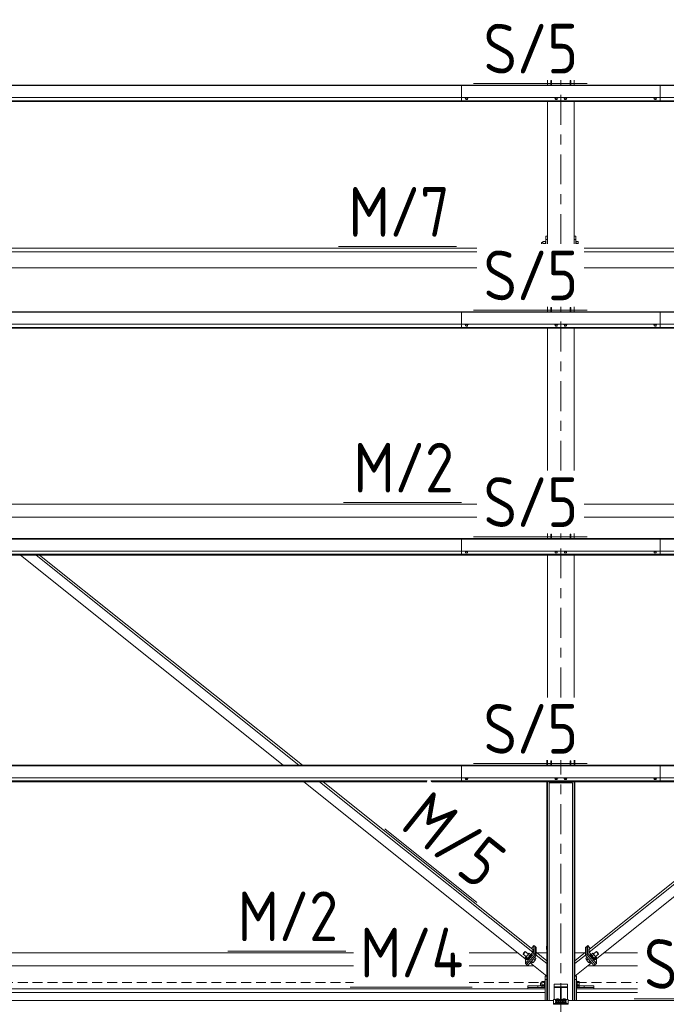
# Model space of a CAD drawing. Header units: millimetres. Extents: x -76 to 1111, y -178 to 661.
# Tile 52 of 91: x 335 to 374, y 202 to 261. Entities that reach past the tile are written whole.
import ezdxf

# ---------------------------------------------------------------- set-up
doc = ezdxf.new("R2010")
doc.units = ezdxf.units.MM
doc.header["$LTSCALE"] = 0.6
for name, pattern in [('VERDECKT2', [1.5, 1, -0.5]), ('XKITLINE00', [0]), ('XKITLINE03', [6, 3, -1, 1, -1])]:
    doc.linetypes.add(name, pattern=pattern)
for name, color, linetype, lineweight in [('Bolt', 7, 'Continuous', 0), ('Part', 2, 'Continuous', 0), ('PartMark', 3, 'Continuous', 0), ('S-GRID', 1, 'Continuous', 0)]:
    doc.layers.add(name, color=color, linetype=linetype, lineweight=lineweight)
doc.styles.add('ISOCPEUR', font='ISOCPEUR.TTF')

msp = doc.modelspace()

# ---------------------------------------------------------------- linework, layer by layer
at = {"layer": 'Bolt', "color": 3, "linetype": 'XKITLINE00', "lineweight": 0}
for p, q in [((361.654, 256.453), (361.654, 256.472)), ((361.654, 256.453), (361.709, 256.433)), ((361.703, 256.375), (361.703, 256.435)), ((361.703, 256.375), (361.711, 256.369)), ((361.709, 256.433), (361.709, 256.472)), ((361.709, 256.433), (361.818, 256.433)), ((361.711, 256.369), (361.733, 256.364)), ((361.733, 256.364), (361.763, 256.362)), ((361.763, 256.362), (361.793, 256.364)), ((361.793, 256.364), (361.815, 256.369)), ((361.815, 256.369), (361.823, 256.375)), ((361.818, 256.433), (361.818, 256.472)), ((361.818, 256.433), (361.873, 256.453)), ((361.823, 256.375), (361.823, 256.435)), ((361.873, 256.453), (361.873, 256.472)), ((367.079, 256.453), (367.079, 256.472)), ((367.079, 256.453), (367.134, 256.433)), ((367.128, 256.375), (367.128, 256.435)), ((367.128, 256.375), (367.136, 256.369)), ((367.134, 256.433), (367.134, 256.472)), ((367.134, 256.433), (367.243, 256.433)), ((367.136, 256.369), (367.158, 256.364)), ((367.158, 256.364), (367.188, 256.362)), ((367.188, 256.362), (367.218, 256.364)), ((367.218, 256.364), (367.24, 256.369)), ((367.24, 256.369), (367.248, 256.375)), ((367.243, 256.433), (367.243, 256.472)), ((367.243, 256.433), (367.298, 256.453)), ((367.248, 256.375), (367.248, 256.435)), ((367.298, 256.453), (367.298, 256.472)), ((367.629, 256.453), (367.629, 256.472)), ((367.629, 256.453), (367.684, 256.433)), ((367.678, 256.375), (367.678, 256.435)), ((367.678, 256.375), (367.686, 256.369)), ((367.684, 256.433), (367.684, 256.472)), ((367.684, 256.433), (367.793, 256.433)), ((367.686, 256.369), (367.708, 256.364)), ((367.708, 256.364), (367.738, 256.362)), ((367.738, 256.362), (367.768, 256.364)), ((367.768, 256.364), (367.79, 256.369)), ((367.79, 256.369), (367.798, 256.375)), ((367.793, 256.433), (367.793, 256.472)), ((367.793, 256.433), (367.848, 256.453)), ((367.798, 256.375), (367.798, 256.435)), ((367.848, 256.453), (367.848, 256.472)), ((373.054, 256.453), (373.054, 256.472)), ((373.054, 256.453), (373.109, 256.433)), ((373.103, 256.375), (373.103, 256.435)), ((373.103, 256.375), (373.111, 256.369)), ((373.109, 256.433), (373.109, 256.472)), ((373.109, 256.433), (373.218, 256.433)), ((373.111, 256.369), (373.133, 256.364)), ((373.133, 256.364), (373.163, 256.362)), ((373.163, 256.362), (373.193, 256.364)), ((373.193, 256.364), (373.215, 256.369)), ((373.215, 256.369), (373.223, 256.375)), ((373.218, 256.433), (373.218, 256.472)), ((373.218, 256.433), (373.273, 256.453)), ((373.223, 256.375), (373.223, 256.435)), ((373.273, 256.453), (373.273, 256.472)), ((366.294, 247.709), (366.294, 247.632)), ((366.294, 247.709), (366.374, 247.709)), ((366.374, 247.781), (366.374, 247.632)), ((366.374, 247.781), (366.534, 247.781)), ((366.374, 247.665), (366.534, 247.665)), ((366.534, 247.792), (366.534, 247.632)), ((366.534, 247.792), (366.564, 247.792)), ((368.263, 247.709), (368.264, 247.709)), ((368.364, 247.792), (368.394, 247.792)), ((368.394, 247.632), (368.394, 247.792)), ((368.394, 247.781), (368.519, 247.781)), ((368.394, 247.665), (368.519, 247.665)), ((368.519, 247.781), (368.519, 247.632)), ((361.654, 242.759), (361.654, 242.777)), ((361.654, 242.759), (361.709, 242.739)), ((361.703, 242.681), (361.703, 242.741)), ((361.703, 242.681), (361.711, 242.675)), ((361.709, 242.739), (361.709, 242.777)), ((361.709, 242.739), (361.818, 242.739)), ((361.711, 242.675), (361.733, 242.67)), ((361.733, 242.67), (361.763, 242.668)), ((361.763, 242.668), (361.793, 242.67)), ((361.793, 242.67), (361.815, 242.675)), ((361.815, 242.675), (361.823, 242.681)), ((361.818, 242.739), (361.818, 242.777)), ((361.818, 242.739), (361.873, 242.759)), ((361.823, 242.681), (361.823, 242.741)), ((361.873, 242.759), (361.873, 242.777)), ((367.079, 242.759), (367.079, 242.777)), ((367.079, 242.759), (367.134, 242.739)), ((367.128, 242.681), (367.128, 242.741)), ((367.128, 242.681), (367.136, 242.675)), ((367.134, 242.739), (367.134, 242.777)), ((367.134, 242.739), (367.243, 242.739)), ((367.136, 242.675), (367.158, 242.67)), ((367.158, 242.67), (367.188, 242.668)), ((367.188, 242.668), (367.218, 242.67)), ((367.218, 242.67), (367.24, 242.675)), ((367.24, 242.675), (367.248, 242.681)), ((367.243, 242.739), (367.243, 242.777)), ((367.243, 242.739), (367.298, 242.759)), ((367.248, 242.681), (367.248, 242.741)), ((367.298, 242.759), (367.298, 242.777)), ((367.629, 242.759), (367.629, 242.777)), ((367.629, 242.759), (367.684, 242.739)), ((367.678, 242.681), (367.678, 242.741)), ((367.678, 242.681), (367.686, 242.675)), ((367.684, 242.739), (367.684, 242.777)), ((367.684, 242.739), (367.793, 242.739)), ((367.686, 242.675), (367.708, 242.67)), ((367.708, 242.67), (367.738, 242.668)), ((367.738, 242.668), (367.768, 242.67)), ((367.768, 242.67), (367.79, 242.675)), ((367.79, 242.675), (367.798, 242.681)), ((367.793, 242.739), (367.793, 242.777)), ((367.793, 242.739), (367.848, 242.759)), ((367.798, 242.681), (367.798, 242.741)), ((367.848, 242.759), (367.848, 242.777)), ((373.054, 242.759), (373.054, 242.777)), ((373.054, 242.759), (373.109, 242.739)), ((373.103, 242.681), (373.103, 242.741)), ((373.103, 242.681), (373.111, 242.675)), ((373.109, 242.739), (373.109, 242.777)), ((373.109, 242.739), (373.218, 242.739)), ((373.111, 242.675), (373.133, 242.67)), ((373.133, 242.67), (373.163, 242.668)), ((373.163, 242.668), (373.193, 242.67)), ((373.193, 242.67), (373.215, 242.675)), ((373.215, 242.675), (373.223, 242.681)), ((373.218, 242.739), (373.218, 242.777)), ((373.218, 242.739), (373.273, 242.759)), ((373.223, 242.681), (373.223, 242.741)), ((373.273, 242.759), (373.273, 242.777)), ((361.654, 229.065), (361.654, 229.083)), ((361.654, 229.065), (361.709, 229.045)), ((361.703, 228.987), (361.703, 229.047)), ((361.703, 228.987), (361.711, 228.981)), ((361.709, 229.045), (361.709, 229.083)), ((361.709, 229.045), (361.818, 229.045)), ((361.711, 228.981), (361.733, 228.976)), ((361.733, 228.976), (361.763, 228.974)), ((361.763, 228.974), (361.793, 228.976)), ((361.793, 228.976), (361.815, 228.981)), ((361.815, 228.981), (361.823, 228.987)), ((361.818, 229.045), (361.818, 229.083)), ((361.818, 229.045), (361.873, 229.065)), ((361.823, 228.987), (361.823, 229.047)), ((361.873, 229.065), (361.873, 229.083)), ((367.079, 229.065), (367.079, 229.083)), ((367.079, 229.065), (367.134, 229.045)), ((367.128, 228.987), (367.128, 229.047)), ((367.128, 228.987), (367.136, 228.981)), ((367.134, 229.045), (367.134, 229.083)), ((367.134, 229.045), (367.243, 229.045)), ((367.136, 228.981), (367.158, 228.976)), ((367.158, 228.976), (367.188, 228.974)), ((367.188, 228.974), (367.218, 228.976)), ((367.218, 228.976), (367.24, 228.981)), ((367.24, 228.981), (367.248, 228.987)), ((367.243, 229.045), (367.243, 229.083)), ((367.243, 229.045), (367.298, 229.065)), ((367.248, 228.987), (367.248, 229.047)), ((367.298, 229.065), (367.298, 229.083)), ((367.629, 229.065), (367.629, 229.083)), ((367.629, 229.065), (367.684, 229.045)), ((367.678, 228.987), (367.678, 229.047)), ((367.678, 228.987), (367.686, 228.981)), ((367.684, 229.045), (367.684, 229.083)), ((367.684, 229.045), (367.793, 229.045)), ((367.686, 228.981), (367.708, 228.976)), ((367.708, 228.976), (367.738, 228.974)), ((367.738, 228.974), (367.768, 228.976)), ((367.768, 228.976), (367.79, 228.981)), ((367.79, 228.981), (367.798, 228.987)), ((367.793, 229.045), (367.793, 229.083)), ((367.793, 229.045), (367.848, 229.065)), ((367.798, 228.987), (367.798, 229.047)), ((367.848, 229.065), (367.848, 229.083)), ((373.054, 229.065), (373.054, 229.083)), ((373.054, 229.065), (373.109, 229.045)), ((373.103, 228.987), (373.103, 229.047)), ((373.103, 228.987), (373.111, 228.981)), ((373.109, 229.045), (373.109, 229.083)), ((373.109, 229.045), (373.218, 229.045)), ((373.111, 228.981), (373.133, 228.976)), ((373.133, 228.976), (373.163, 228.974)), ((373.163, 228.974), (373.193, 228.976)), ((373.193, 228.976), (373.215, 228.981)), ((373.215, 228.981), (373.223, 228.987)), ((373.218, 229.045), (373.218, 229.083)), ((373.218, 229.045), (373.273, 229.065)), ((373.223, 228.987), (373.223, 229.047)), ((373.273, 229.065), (373.273, 229.083)), ((361.654, 215.371), (361.654, 215.389)), ((361.654, 215.371), (361.709, 215.351)), ((361.703, 215.293), (361.703, 215.353)), ((361.709, 215.351), (361.709, 215.389)), ((361.709, 215.351), (361.818, 215.351)), ((361.818, 215.351), (361.818, 215.389)), ((361.818, 215.351), (361.873, 215.371)), ((361.823, 215.293), (361.823, 215.353)), ((361.873, 215.371), (361.873, 215.389)), ((367.079, 215.371), (367.079, 215.389)), ((367.079, 215.371), (367.134, 215.351)), ((367.128, 215.293), (367.128, 215.353)), ((367.134, 215.351), (367.134, 215.389)), ((367.134, 215.351), (367.243, 215.351)), ((367.243, 215.351), (367.243, 215.389)), ((367.243, 215.351), (367.298, 215.371)), ((367.248, 215.293), (367.248, 215.353)), ((367.298, 215.371), (367.298, 215.389)), ((367.629, 215.371), (367.629, 215.389)), ((367.629, 215.371), (367.684, 215.351)), ((367.678, 215.293), (367.678, 215.353)), ((367.684, 215.351), (367.684, 215.389)), ((367.684, 215.351), (367.793, 215.351)), ((367.793, 215.351), (367.793, 215.389)), ((367.793, 215.351), (367.848, 215.371)), ((367.798, 215.293), (367.798, 215.353)), ((367.848, 215.371), (367.848, 215.389)), ((373.054, 215.371), (373.054, 215.389)), ((373.054, 215.371), (373.109, 215.351)), ((373.103, 215.293), (373.103, 215.353)), ((373.109, 215.351), (373.109, 215.389)), ((373.109, 215.351), (373.218, 215.351)), ((373.218, 215.351), (373.218, 215.389)), ((373.218, 215.351), (373.273, 215.371)), ((373.223, 215.293), (373.223, 215.353)), ((373.273, 215.371), (373.273, 215.389)), ((361.703, 215.293), (361.711, 215.286)), ((361.711, 215.286), (361.733, 215.282)), ((361.733, 215.282), (361.763, 215.28)), ((361.763, 215.28), (361.793, 215.282)), ((361.793, 215.282), (361.815, 215.286)), ((361.815, 215.286), (361.823, 215.293)), ((367.128, 215.293), (367.136, 215.286)), ((367.136, 215.286), (367.158, 215.282)), ((367.158, 215.282), (367.188, 215.28)), ((367.188, 215.28), (367.218, 215.282)), ((367.218, 215.282), (367.24, 215.286)), ((367.24, 215.286), (367.248, 215.293)), ((367.678, 215.293), (367.686, 215.286)), ((367.686, 215.286), (367.708, 215.282)), ((367.708, 215.282), (367.738, 215.28)), ((367.738, 215.28), (367.768, 215.282)), ((367.768, 215.282), (367.79, 215.286)), ((367.79, 215.286), (367.798, 215.293)), ((373.103, 215.293), (373.111, 215.286)), ((373.111, 215.286), (373.133, 215.282)), ((373.133, 215.282), (373.163, 215.28)), ((373.163, 215.28), (373.193, 215.282)), ((373.193, 215.282), (373.215, 215.286)), ((373.215, 215.286), (373.223, 215.293)), ((366.593, 205.218), (366.593, 205.018)), ((366.593, 205.218), (366.613, 205.218)), ((365.183, 204.736), (365.192, 204.756)), ((365.192, 204.735), (365.183, 204.736)), ((365.183, 204.736), (365.361, 204.593)), ((365.192, 204.756), (365.215, 204.791)), ((365.215, 204.755), (365.192, 204.735)), ((365.215, 204.791), (365.247, 204.832)), ((365.247, 204.79), (365.215, 204.755)), ((365.247, 204.832), (365.278, 204.867)), ((365.278, 204.831), (365.247, 204.79)), ((365.278, 204.867), (365.301, 204.887)), ((365.301, 204.866), (365.278, 204.831)), ((365.301, 204.887), (365.31, 204.887)), ((365.31, 204.887), (365.301, 204.866)), ((365.31, 204.887), (365.488, 204.745)), ((365.351, 204.601), (365.315, 204.538)), ((365.479, 204.703), (365.37, 204.572)), ((365.479, 204.766), (365.472, 204.757)), ((365.534, 204.8), (365.479, 204.766)), ((365.534, 204.8), (365.479, 204.703)), ((365.479, 204.703), (365.603, 204.604)), ((365.494, 204.473), (365.603, 204.604)), ((365.534, 204.8), (365.658, 204.701)), ((365.607, 204.607), (365.549, 204.531)), ((365.603, 204.604), (365.658, 204.701)), ((365.65, 204.672), (365.607, 204.607)), ((365.63, 204.588), (365.673, 204.653)), ((365.648, 204.709), (365.65, 204.71)), ((365.65, 204.71), (365.666, 204.71)), ((365.666, 204.71), (365.65, 204.672)), ((365.666, 204.71), (365.689, 204.691)), ((365.673, 204.653), (365.689, 204.691)), ((366.593, 205.018), (366.613, 205.018)), ((369.238, 204.691), (369.261, 204.71)), ((369.238, 204.691), (369.253, 204.653)), ((369.253, 204.653), (369.296, 204.588)), ((369.277, 204.672), (369.261, 204.71)), ((369.261, 204.71), (369.277, 204.71)), ((369.268, 204.701), (369.392, 204.8)), ((369.268, 204.701), (369.323, 204.604)), ((369.277, 204.71), (369.278, 204.709)), ((369.32, 204.607), (369.277, 204.672)), ((369.378, 204.531), (369.32, 204.607)), ((369.447, 204.703), (369.323, 204.604)), ((369.323, 204.604), (369.433, 204.473)), ((369.447, 204.766), (369.392, 204.8)), ((369.392, 204.8), (369.447, 204.703)), ((369.439, 204.745), (369.617, 204.887)), ((369.454, 204.757), (369.447, 204.766)), ((369.557, 204.572), (369.447, 204.703)), ((369.565, 204.593), (369.743, 204.736)), ((369.612, 204.538), (369.576, 204.601)), ((369.625, 204.866), (369.617, 204.887)), ((369.617, 204.887), (369.625, 204.887)), ((369.625, 204.887), (369.648, 204.867)), ((369.648, 204.831), (369.625, 204.866)), ((369.648, 204.867), (369.68, 204.832)), ((369.68, 204.79), (369.648, 204.831)), ((369.68, 204.832), (369.712, 204.791)), ((369.712, 204.755), (369.68, 204.79)), ((369.712, 204.791), (369.735, 204.756)), ((369.735, 204.735), (369.712, 204.755)), ((369.735, 204.756), (369.743, 204.736)), ((369.743, 204.736), (369.735, 204.735)), ((365.315, 204.538), (365.37, 204.572)), ((365.315, 204.538), (365.439, 204.439)), ((365.37, 204.572), (365.494, 204.473)), ((365.431, 204.43), (365.436, 204.441)), ((365.447, 204.429), (365.431, 204.43)), ((365.431, 204.43), (365.455, 204.411)), ((365.439, 204.439), (365.494, 204.473)), ((365.49, 204.466), (365.447, 204.429)), ((365.455, 204.411), (365.47, 204.411)), ((365.47, 204.411), (365.513, 204.448)), ((365.549, 204.531), (365.49, 204.466)), ((365.513, 204.448), (365.572, 204.513)), ((365.572, 204.513), (365.63, 204.588)), ((365.659, 204.263), (365.737, 204.2)), ((365.698, 204.31), (365.792, 204.235)), ((365.731, 204.349), (365.75, 204.37)), ((365.737, 204.2), (365.792, 204.235)), ((365.75, 204.37), (365.769, 204.395)), ((365.792, 204.235), (365.901, 204.366)), ((365.807, 204.441), (365.901, 204.366)), ((365.878, 204.525), (365.956, 204.463)), ((365.901, 204.366), (365.956, 204.463)), ((368.97, 204.463), (369.049, 204.525)), ((368.97, 204.463), (369.025, 204.366)), ((369.025, 204.366), (369.119, 204.441)), ((369.025, 204.366), (369.135, 204.235)), ((369.135, 204.235), (369.229, 204.31)), ((369.135, 204.235), (369.19, 204.2)), ((369.158, 204.395), (369.177, 204.37)), ((369.177, 204.37), (369.196, 204.349)), ((369.19, 204.2), (369.268, 204.263)), ((369.296, 204.588), (369.355, 204.513)), ((369.355, 204.513), (369.413, 204.448)), ((369.437, 204.466), (369.378, 204.531)), ((369.413, 204.448), (369.456, 204.411)), ((369.557, 204.572), (369.433, 204.473)), ((369.433, 204.473), (369.488, 204.439)), ((369.479, 204.429), (369.437, 204.466)), ((369.456, 204.411), (369.472, 204.411)), ((369.472, 204.411), (369.495, 204.43)), ((369.495, 204.43), (369.479, 204.429)), ((369.488, 204.439), (369.612, 204.538)), ((369.491, 204.441), (369.495, 204.43)), ((369.612, 204.538), (369.557, 204.572)), ((366.243, 203.008), (366.243, 202.812)), ((366.243, 203.008), (366.323, 203.008)), ((366.243, 202.812), (366.323, 202.812)), ((366.323, 203.074), (366.323, 202.745)), ((366.323, 203.074), (366.483, 203.074)), ((366.323, 203.038), (366.483, 203.038)), ((366.323, 202.874), (366.483, 202.874)), ((366.483, 203.091), (366.483, 202.729)), ((366.483, 203.091), (366.513, 203.091)), ((368.413, 203.091), (368.443, 203.091)), ((368.443, 202.734), (368.443, 203.091)), ((368.443, 203.074), (368.568, 203.074)), ((368.443, 203.038), (368.568, 203.038)), ((368.443, 202.874), (368.568, 202.874)), ((368.568, 203.074), (368.568, 202.745)), ((366.323, 202.745), (366.483, 202.745)), ((366.483, 202.729), (366.513, 202.729)), ((368.413, 202.729), (368.443, 202.729)), ((368.443, 202.745), (368.568, 202.745)), ((368.443, 202.729), (368.443, 202.734)), ((367.143, 201.942), (367.159, 201.955)), ((367.159, 201.93), (367.143, 201.942)), ((367.143, 201.918), (367.143, 201.942)), ((367.143, 201.918), (367.159, 201.905)), ((367.143, 201.838), (367.159, 201.851)), ((367.159, 201.826), (367.143, 201.838)), ((367.143, 201.814), (367.143, 201.838)), ((367.143, 201.814), (367.159, 201.801)), ((367.159, 202.016), (367.211, 202.034)), ((367.159, 201.942), (367.159, 202.016)), ((367.211, 201.997), (367.159, 202.016)), ((367.159, 201.942), (367.202, 201.927)), ((367.191, 201.923), (367.159, 201.93)), ((367.159, 201.912), (367.211, 201.93)), ((367.159, 201.838), (367.159, 201.912)), ((367.211, 201.893), (367.159, 201.912)), ((367.159, 201.838), (367.211, 201.82)), ((367.203, 201.817), (367.159, 201.826)), ((367.159, 201.801), (367.203, 201.792)), ((367.263, 201.813), (367.203, 201.817)), ((367.203, 201.792), (367.263, 201.789)), ((367.211, 202.034), (367.315, 202.034)), ((367.211, 201.93), (367.211, 201.997)), ((367.315, 201.997), (367.211, 201.997)), ((367.211, 201.93), (367.315, 201.93)), ((367.211, 201.82), (367.211, 201.893)), ((367.315, 201.893), (367.211, 201.893)), ((367.211, 201.82), (367.315, 201.82)), ((367.323, 201.817), (367.263, 201.813)), ((367.263, 201.789), (367.323, 201.792)), ((367.315, 202.034), (367.367, 202.016)), ((367.367, 202.016), (367.315, 201.997)), ((367.315, 201.93), (367.315, 201.997)), ((367.315, 201.93), (367.367, 201.912)), ((367.367, 201.912), (367.315, 201.893)), ((367.315, 201.82), (367.315, 201.893)), ((367.315, 201.82), (367.367, 201.838)), ((367.367, 201.826), (367.323, 201.817)), ((367.323, 201.792), (367.367, 201.801)), ((367.325, 201.927), (367.367, 201.942)), ((367.367, 201.93), (367.335, 201.923)), ((367.367, 201.942), (367.367, 202.016)), ((367.367, 201.955), (367.383, 201.942)), ((367.383, 201.942), (367.367, 201.93)), ((367.367, 201.905), (367.383, 201.918)), ((367.367, 201.838), (367.367, 201.912)), ((367.367, 201.851), (367.383, 201.838)), ((367.383, 201.838), (367.367, 201.826)), ((367.367, 201.801), (367.383, 201.814)), ((367.383, 201.918), (367.383, 201.942)), ((367.383, 201.814), (367.383, 201.838)), ((367.543, 201.942), (367.559, 201.955)), ((367.559, 201.93), (367.543, 201.942)), ((367.543, 201.918), (367.543, 201.942)), ((367.543, 201.918), (367.559, 201.905)), ((367.543, 201.838), (367.559, 201.851)), ((367.559, 201.826), (367.543, 201.838)), ((367.543, 201.814), (367.543, 201.838)), ((367.543, 201.814), (367.559, 201.801)), ((367.559, 202.016), (367.611, 202.034)), ((367.559, 201.942), (367.559, 202.016)), ((367.611, 201.997), (367.559, 202.016)), ((367.559, 201.942), (367.602, 201.927)), ((367.591, 201.923), (367.559, 201.93)), ((367.559, 201.912), (367.611, 201.93)), ((367.559, 201.838), (367.559, 201.912)), ((367.611, 201.893), (367.559, 201.912)), ((367.559, 201.838), (367.611, 201.82)), ((367.603, 201.817), (367.559, 201.826)), ((367.559, 201.801), (367.603, 201.792)), ((367.663, 201.813), (367.603, 201.817)), ((367.603, 201.792), (367.663, 201.789)), ((367.611, 202.034), (367.715, 202.034)), ((367.611, 201.93), (367.611, 201.997)), ((367.715, 201.997), (367.611, 201.997)), ((367.611, 201.93), (367.715, 201.93)), ((367.611, 201.82), (367.611, 201.893)), ((367.715, 201.893), (367.611, 201.893)), ((367.611, 201.82), (367.715, 201.82)), ((367.723, 201.817), (367.663, 201.813)), ((367.663, 201.789), (367.723, 201.792)), ((367.715, 202.034), (367.767, 202.016)), ((367.767, 202.016), (367.715, 201.997)), ((367.715, 201.93), (367.715, 201.997)), ((367.715, 201.93), (367.767, 201.912)), ((367.767, 201.912), (367.715, 201.893)), ((367.715, 201.82), (367.715, 201.893)), ((367.715, 201.82), (367.767, 201.838)), ((367.767, 201.826), (367.723, 201.817)), ((367.723, 201.792), (367.767, 201.801)), ((367.725, 201.927), (367.767, 201.942)), ((367.767, 201.93), (367.735, 201.923)), ((367.767, 201.942), (367.767, 202.016)), ((367.767, 201.955), (367.783, 201.942)), ((367.783, 201.942), (367.767, 201.93)), ((367.767, 201.905), (367.783, 201.918)), ((367.767, 201.838), (367.767, 201.912)), ((367.767, 201.851), (367.783, 201.838)), ((367.783, 201.838), (367.767, 201.826)), ((367.767, 201.801), (367.783, 201.814)), ((367.783, 201.918), (367.783, 201.942)), ((367.783, 201.814), (367.783, 201.838))]:
    msp.add_line(p, q, dxfattribs=at)
at = {"layer": 'Part', "color": 2, "linetype": 'XKITLINE00', "lineweight": 0}
for p, q in [((366.663, 257.227), (366.663, 257.527)), ((368.263, 257.227), (368.263, 257.527)), ((305.463, 257.227), (373.463, 257.227)), ((305.463, 257.195), (373.463, 257.195)), ((361.463, 257.227), (429.463, 257.227)), ((361.463, 256.23), (361.463, 257.227)), ((361.463, 257.195), (429.463, 257.195)), ((366.863, 257.227), (366.863, 257.494)), ((366.863, 257.494), (366.893, 257.494)), ((366.893, 257.227), (366.893, 257.494)), ((368.033, 257.227), (368.033, 257.494)), ((368.033, 257.494), (368.063, 257.494)), ((368.063, 257.227), (368.063, 257.494)), ((373.463, 257.227), (373.463, 256.23)), ((305.463, 256.472), (373.463, 256.472)), ((361.463, 256.472), (429.463, 256.472)), ((305.463, 256.277), (373.463, 256.277)), ((305.463, 256.25), (373.463, 256.25)), ((305.463, 256.23), (373.463, 256.23)), ((361.463, 256.277), (429.463, 256.277)), ((361.463, 256.25), (429.463, 256.25)), ((361.463, 256.23), (429.463, 256.23)), ((366.663, 247.632), (366.663, 256.23)), ((368.263, 247.632), (368.263, 256.23)), ((366.564, 248.107), (366.564, 247.632)), ((366.564, 248.107), (366.663, 248.107)), ((368.264, 248.107), (368.264, 247.632)), ((368.264, 248.107), (368.364, 248.107)), ((368.364, 247.632), (368.364, 248.107)), ((366.564, 247.899), (366.663, 247.899)), ((368.264, 247.899), (368.364, 247.899)), ((362.392, 247.369), (312.863, 247.369)), ((312.863, 247.161), (362.392, 247.161)), ((418.392, 247.369), (368.863, 247.369)), ((368.863, 247.161), (418.392, 247.161)), ((312.863, 246.183), (362.392, 246.183)), ((368.863, 246.183), (418.392, 246.183)), ((305.463, 243.532), (373.463, 243.532)), ((305.463, 243.501), (373.463, 243.501)), ((361.463, 243.532), (410.772, 243.532)), ((361.463, 242.536), (361.463, 243.532)), ((361.463, 243.501), (410.733, 243.501)), ((366.663, 243.532), (366.663, 243.832)), ((366.863, 243.532), (366.863, 243.8)), ((366.863, 243.8), (366.893, 243.8)), ((366.893, 243.532), (366.893, 243.8)), ((368.033, 243.532), (368.033, 243.8)), ((368.033, 243.8), (368.063, 243.8)), ((368.063, 243.532), (368.063, 243.8)), ((368.263, 243.532), (368.263, 243.832)), ((373.463, 243.532), (373.463, 242.536)), ((305.463, 242.777), (373.463, 242.777)), ((361.463, 242.777), (409.828, 242.777)), ((305.463, 242.583), (373.463, 242.583)), ((305.463, 242.556), (373.463, 242.556)), ((305.463, 242.536), (373.463, 242.536)), ((361.463, 242.583), (409.584, 242.583)), ((361.463, 242.556), (409.551, 242.556)), ((361.463, 242.536), (409.526, 242.536)), ((366.663, 233.938), (366.663, 242.536)), ((368.263, 233.938), (368.263, 242.536)), ((332.115, 231.918), (362.392, 231.918)), ((368.863, 231.918), (402.811, 231.918)), ((333.116, 231.118), (362.392, 231.118)), ((368.863, 231.118), (401.811, 231.118)), ((305.463, 229.838), (373.463, 229.838)), ((305.463, 229.807), (373.463, 229.807)), ((361.463, 229.838), (429.463, 229.838)), ((361.463, 228.842), (361.463, 229.838)), ((361.463, 229.807), (429.463, 229.807)), ((366.663, 229.838), (366.663, 230.138)), ((366.863, 229.838), (366.863, 230.106)), ((366.863, 230.106), (366.893, 230.106)), ((366.893, 229.838), (366.893, 230.106)), ((368.033, 229.838), (368.033, 230.106)), ((368.033, 230.106), (368.063, 230.106)), ((368.063, 229.838), (368.063, 230.106)), ((368.263, 229.838), (368.263, 230.138)), ((373.463, 229.838), (373.463, 228.842)), ((305.463, 229.083), (373.463, 229.083)), ((361.463, 229.083), (429.463, 229.083)), ((305.463, 228.889), (373.463, 228.889)), ((305.463, 228.862), (373.463, 228.862)), ((305.463, 228.842), (373.463, 228.842)), ((334.807, 228.842), (350.689, 216.144)), ((335.755, 228.842), (351.637, 216.144)), ((335.963, 228.842), (351.845, 216.144)), ((361.463, 228.889), (429.463, 228.889)), ((361.463, 228.862), (429.463, 228.862)), ((361.463, 228.842), (429.463, 228.842)), ((366.663, 220.244), (366.663, 228.842)), ((368.263, 220.244), (368.263, 228.842)), ((305.463, 216.144), (373.463, 216.144)), ((305.463, 216.113), (373.463, 216.113)), ((361.463, 216.144), (429.463, 216.144)), ((361.463, 215.148), (361.463, 216.144)), ((361.463, 216.113), (429.463, 216.113)), ((366.613, 216.144), (366.613, 216.444)), ((366.663, 216.144), (366.663, 216.444)), ((366.863, 216.144), (366.863, 216.411)), ((366.863, 216.411), (366.893, 216.411)), ((366.893, 216.144), (366.893, 216.411)), ((368.033, 216.144), (368.033, 216.411)), ((368.033, 216.411), (368.063, 216.411)), ((368.063, 216.144), (368.063, 216.411)), ((368.263, 216.144), (368.263, 216.444)), ((368.313, 216.144), (368.313, 216.444)), ((373.463, 216.144), (373.463, 215.148)), ((305.463, 215.389), (373.463, 215.389)), ((361.463, 215.389), (429.463, 215.389)), ((305.463, 215.194), (359.393, 215.194)), ((305.463, 215.167), (359.371, 215.167)), ((305.463, 215.148), (359.355, 215.148)), ((351.935, 215.148), (365.382, 204.397)), ((352.883, 215.148), (365.762, 204.851)), ((353.091, 215.148), (365.762, 205.018)), ((359.598, 215.194), (373.463, 215.194)), ((359.632, 215.167), (373.463, 215.167)), ((359.657, 215.148), (373.463, 215.148)), ((361.463, 215.194), (429.463, 215.194)), ((361.463, 215.167), (429.463, 215.167)), ((361.463, 215.148), (429.463, 215.148)), ((366.613, 201.942), (366.613, 215.148)), ((366.663, 201.942), (366.663, 215.148)), ((366.763, 215.081), (366.763, 201.942)), ((368.163, 215.081), (366.763, 215.081)), ((366.763, 215.071), (368.163, 215.071)), ((368.163, 215.081), (368.163, 201.942)), ((368.263, 201.942), (368.263, 215.148)), ((368.313, 201.942), (368.313, 215.148)), ((369.165, 204.851), (382.044, 215.148)), ((369.165, 205.018), (381.836, 215.148)), ((369.545, 204.397), (382.992, 215.148)), ((365.825, 205.249), (365.684, 205.08)), ((365.825, 204.771), (365.825, 205.249)), ((365.825, 205.249), (365.902, 205.187)), ((365.902, 204.709), (365.902, 205.187)), ((365.902, 204.709), (365.902, 205.187)), ((365.902, 205.187), (365.98, 205.125)), ((368.947, 205.125), (369.024, 205.187)), ((369.102, 205.249), (369.024, 205.187)), ((369.024, 204.709), (369.024, 205.187)), ((369.024, 204.709), (369.024, 205.187)), ((369.102, 204.771), (369.102, 205.249)), ((369.243, 205.08), (369.102, 205.249)), ((322.045, 204.818), (354.926, 204.818)), ((361.913, 204.818), (364.855, 204.818)), ((365.825, 204.771), (365.319, 204.165)), ((365.762, 204.851), (365.382, 204.397)), ((365.396, 204.103), (365.902, 204.709)), ((365.902, 204.709), (365.396, 204.103)), ((365.473, 204.041), (365.98, 204.647)), ((365.762, 205.018), (365.762, 204.851)), ((365.902, 204.709), (365.825, 204.771)), ((365.98, 204.647), (365.902, 204.709)), ((365.98, 204.647), (365.98, 205.125)), ((365.98, 204.843), (366.613, 204.337)), ((365.98, 204.677), (366.613, 204.17)), ((366.011, 204.818), (366.613, 204.818)), ((368.313, 204.337), (368.947, 204.843)), ((368.313, 204.818), (368.916, 204.818)), ((368.313, 204.17), (368.947, 204.677)), ((368.947, 204.647), (368.947, 205.125)), ((369.024, 204.709), (368.947, 204.647)), ((368.947, 204.647), (369.453, 204.041)), ((369.024, 204.709), (369.102, 204.771)), ((369.531, 204.103), (369.024, 204.709)), ((369.024, 204.709), (369.531, 204.103)), ((369.608, 204.165), (369.102, 204.771)), ((369.165, 205.018), (369.165, 204.851)), ((369.165, 204.851), (369.545, 204.397)), ((370.072, 204.818), (372.088, 204.818)), ((322.045, 204.018), (354.926, 204.018)), ((361.913, 204.018), (365.856, 204.018)), ((365.319, 204.165), (365.319, 204.447)), ((365.319, 204.165), (365.396, 204.103)), ((365.396, 204.103), (365.473, 204.041)), ((365.615, 204.211), (366.613, 203.412)), ((368.313, 203.412), (369.312, 204.211)), ((369.071, 204.018), (372.088, 204.018)), ((369.453, 204.041), (369.531, 204.103)), ((369.531, 204.103), (369.608, 204.165)), ((369.608, 204.165), (369.608, 204.447)), ((366.513, 203.405), (366.513, 201.942)), ((366.513, 203.405), (366.613, 203.405)), ((368.313, 203.405), (368.413, 203.405)), ((368.413, 203.405), (368.413, 201.942)), ((365.463, 202.63), (365.463, 202.821)), ((365.463, 202.721), (365.463, 202.821)), ((365.463, 202.821), (366.513, 202.821)), ((366.063, 202.721), (366.063, 202.821)), ((366.513, 203.197), (366.613, 203.197)), ((367.063, 202.923), (367.863, 202.923)), ((367.063, 202.923), (367.063, 202.708)), ((367.863, 202.923), (367.863, 202.708)), ((368.313, 203.197), (368.413, 203.197)), ((368.413, 202.821), (369.463, 202.821)), ((369.463, 202.821), (368.413, 202.821)), ((368.863, 202.721), (368.863, 202.821)), ((369.463, 202.821), (369.463, 202.821)), ((369.463, 202.821), (369.463, 202.721)), ((322.045, 202.629), (366.513, 202.63)), ((322.045, 202.422), (366.513, 202.422)), ((366.513, 202.721), (365.463, 202.721)), ((366.513, 201.942), (366.513, 202.422)), ((367.063, 202.757), (367.863, 202.757)), ((367.063, 201.991), (367.063, 202.708)), ((367.063, 202.708), (367.863, 202.708)), ((367.863, 202.708), (367.063, 202.708)), ((367.438, 202.708), (367.438, 201.752)), ((367.438, 202.708), (367.488, 202.708)), ((367.438, 202.646), (367.488, 202.646)), ((367.488, 202.708), (367.488, 201.752)), ((367.863, 201.991), (367.863, 202.708)), ((369.463, 202.721), (368.413, 202.721)), ((368.413, 202.629), (372.088, 202.629)), ((368.413, 201.942), (368.413, 202.422)), ((368.413, 202.422), (372.088, 202.422)), ((369.463, 202.629), (369.463, 202.721)), ((311.913, 201.942), (367.013, 201.942)), ((367.013, 201.991), (367.438, 201.991)), ((367.013, 201.991), (367.013, 201.703)), ((367.013, 201.752), (367.913, 201.752)), ((367.913, 201.703), (367.013, 201.703)), ((367.438, 202.045), (367.488, 202.045)), ((367.438, 201.752), (367.488, 201.752)), ((367.488, 201.991), (367.913, 201.991)), ((367.913, 201.991), (367.913, 201.703)), ((367.913, 201.942), (423.013, 201.942))]:
    msp.add_line(p, q, dxfattribs=at)
at = {"layer": 'Part', "color": 4, "linetype": 'VERDECKT2', "lineweight": 0}
for p, q in [((322.045, 203.018), (354.926, 203.018)), ((361.913, 203.018), (366.513, 203.018)), ((368.413, 203.018), (372.088, 203.018))]:
    msp.add_line(p, q, dxfattribs=at)
at = {"layer": 'PartMark', "color": 1, "linetype": 'XKITLINE00', "lineweight": 0}
for p, q in [((362.192, 257.327), (369.063, 257.327)), ((354.035, 247.469), (361.164, 247.469)), ((362.192, 243.632), (369.063, 243.632)), ((354.334, 232.018), (361.463, 232.018)), ((362.192, 229.938), (369.063, 229.938)), ((362.192, 216.244), (369.063, 216.244)), ((356.819, 212.296), (362.387, 207.843)), ((347.334, 204.918), (354.463, 204.918)), ((354.726, 202.729), (362.113, 202.729)), ((371.888, 202.042), (378.245, 202.042))]:
    msp.add_line(p, q, dxfattribs=at)
at = {"layer": 'S-GRID', "color": 1, "linetype": 'XKITLINE03', "lineweight": 0}
for p, q in [((367.463, 247.632), (367.463, 257.527)), ((367.463, 233.938), (367.463, 243.832)), ((367.463, 220.244), (367.463, 230.138)), ((367.463, 172.387), (367.463, 216.444))]:
    msp.add_line(p, q, dxfattribs=at)

# ---------------------------------------------------------------- texts
at = {"layer": 'PartMark', "color": 1, "style": 'ISOCPEUR', "width": 0.85}
for s, p in [('S/5', (362.792, 257.927)), ('M/7', (354.635, 248.069)), ('S/5', (362.792, 244.232)), ('M/2', (354.934, 232.618)), ('S/5', (362.792, 230.538)), ('S/5', (362.792, 216.844)), ('M/2', (347.934, 205.518)), ('M/4', (355.326, 203.329)), ('S/1', (372.488, 202.642))]:
    msp.add_text(s, height=3, dxfattribs=at).set_placement(p)
msp.add_text('M/5', height=3, rotation=-38.64027, dxfattribs=at).set_placement((357.662, 212.389))

doc.saveas('drawing.dxf')
